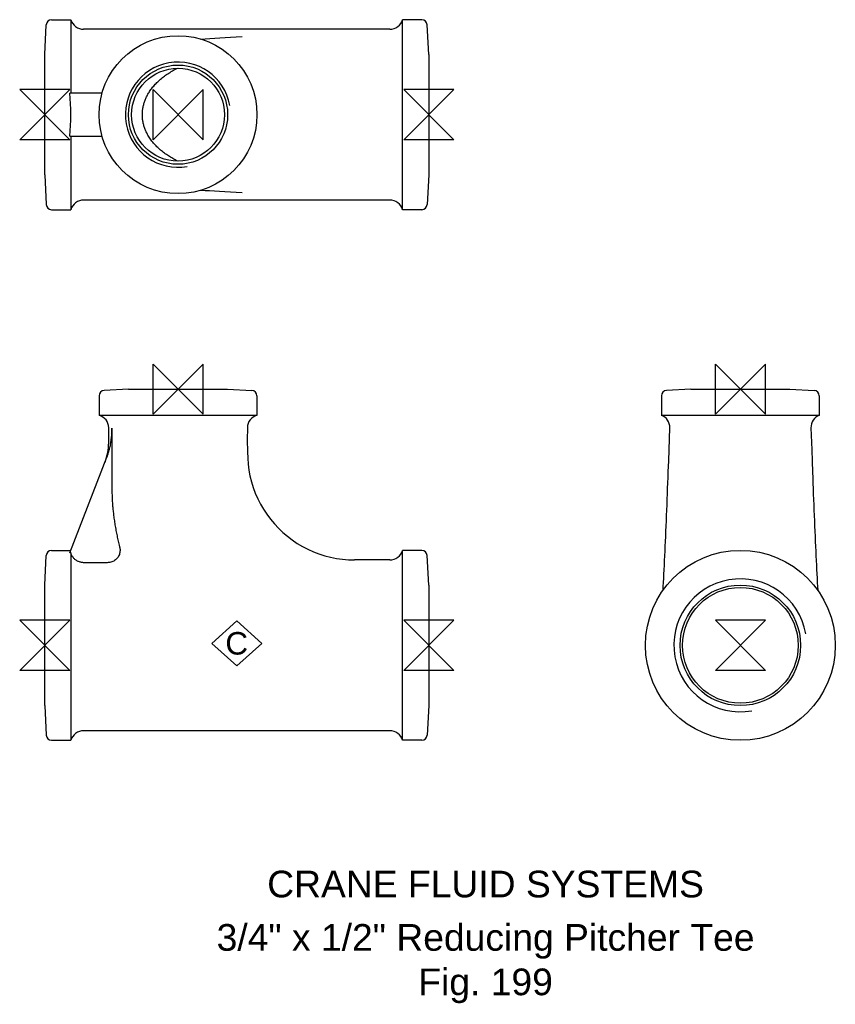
# Model space of a CAD drawing. Extents: x -5 to 148, y -67 to 117.
import ezdxf

# ---------------------------------------------------------------- set-up
doc = ezdxf.new("R2010")
doc.units = 0
doc.header["$MEASUREMENT"] = 0
doc.layers.get('0').update_dxf_attribs({"linetype": 'CONTINUOUS'})
for name, color, linetype in [('DETAIL', 2, 'CONTINUOUS'), ('ORIGIN', 6, 'CONTINUOUS'), ('SYMBOL', 3, 'CONTINUOUS')]:
    doc.layers.add(name, color=color, linetype=linetype)
doc.layers.add('TEXT', color=7, linetype='CONTINUOUS', lineweight=13)
doc.styles.add('fastrack', font='ARIAL.TTF')

# ---------------------------------------------------------------- blocks, each defined once
blk = doc.blocks.new('C Symbol')
at = {"layer": 'SYMBOL'}
for p, q in [((-10, 0), (0, 9)), ((0, 9), (10, 0)), ((0, -9), (-10, 0)), ((10, 0), (0, -9))]:
    blk.add_line(p, q, dxfattribs=at)
at = {"layer": 'SYMBOL', "insert": (0, 0), "char_height": 9, "attachment_point": 5, "style": 'fastrack'}
blk.add_mtext('C', dxfattribs=at)
blk = doc.blocks.new('ZPO')
at = {"layer": 'ORIGIN'}
for p, q in [((-20, 20), (20, -20)), ((20, 20), (-20, -20)), ((-20, -20), (-20, 20)), ((20, -20), (20, 20))]:
    blk.add_line(p, q, dxfattribs=at)

msp = doc.modelspace()

# ---------------------------------------------------------------- linework, layer by layer
at = {"layer": 'DETAIL'}
for p, q in [((0, 110.74), (0.29, 116.29)), ((1.29, 117.24), (4.9, 117.24)), ((4.9, 117.24), (4.9, 103.44)), ((67.1, 81.64), (67.1, 117.24)), ((70.71, 117.24), (67.1, 117.24)), ((72, 110.74), (71.71, 116.29)), ((64.7, 115.44), (7.3, 115.44)), ((0, 88.14), (0, 110.74)), ((72, 110.74), (72, 88.14)), ((10.75, 103.44), (4.72, 103.44)), ((4.72, 95.44), (10.75, 95.44)), ((4.9, 95.44), (4.9, 81.64)), ((0, 88.14), (0.29, 82.59)), ((72, 88.14), (71.71, 82.59)), ((64.7, 83.44), (7.3, 83.44)), ((1.29, 81.64), (4.9, 81.64)), ((70.71, 81.64), (67.1, 81.64)), ((15.7, 48), (11.15, 47.76)), ((15.7, 48), (34.3, 48)), ((34.3, 48), (38.85, 47.76)), ((121.13, 48), (116.58, 47.76)), ((121.13, 48), (139.73, 48)), ((139.73, 48), (144.29, 47.76)), ((10.2, 46.76), (10.2, 43.1)), ((39.8, 46.76), (39.8, 43.1)), ((115.63, 46.76), (115.63, 43.1)), ((145.23, 46.76), (145.23, 43.1)), ((39.8, 43.1), (10.2, 43.1)), ((130.44, 43.1), (115.63, 43.1)), ((135.81, 43.1), (130.44, 43.1)), ((145.23, 43.1), (135.81, 43.1)), ((12, 37.97), (12, 40.78)), ((4.72, 17.34), (11.67, 35.24)), ((0, 11.3), (0.29, 16.85)), ((1.29, 17.8), (4.9, 17.8)), ((4.9, 17.34), (4.72, 17.34)), ((4.9, 17.34), (4.9, -17.8)), ((67.1, -17.8), (67.1, 17.8)), ((70.71, 17.8), (67.1, 17.8)), ((72, 11.3), (71.71, 16.85)), ((11.69, 15.49), (7.3, 15.49)), ((64.7, 16), (58.1, 16)), ((0, -11.3), (0, 11.3)), ((72, 11.3), (72, -11.3)), ((0, -11.3), (0.29, -16.85)), ((72, -11.3), (71.71, -16.85)), ((64.7, -16), (7.3, -16)), ((1.29, -17.8), (4.9, -17.8)), ((70.71, -17.8), (67.1, -17.8))]:
    msp.add_line(p, q, dxfattribs=at)
at = {"layer": 'DETAIL', "flags": 128}
for points in [[(29.26, 113.62), (30.09, 113.68), (30.96, 113.74), (31.87, 113.8), (32.82, 113.86), (33.81, 113.92), (34.84, 113.98), (35.91, 114.04), (37.01, 114.1)], [(19.46, 103.44), (19.56, 103.61), (19.67, 103.79), (19.79, 103.96), (19.91, 104.13), (20.04, 104.3), (20.17, 104.47), (20.3, 104.64), (20.44, 104.8), (20.58, 104.97), (20.73, 105.13), (20.89, 105.29), (21.05, 105.46), (21.21, 105.61), (21.38, 105.77), (21.55, 105.93), (21.73, 106.08), (21.91, 106.23), (22.09, 106.38), (22.28, 106.53), (22.47, 106.67), (22.67, 106.82), (22.87, 106.96), (23.08, 107.1), (23.29, 107.23), (23.51, 107.37), (23.73, 107.5), (23.95, 107.63), (24.18, 107.76), (24.41, 107.89), (24.65, 108.02), (24.89, 108.14)], [(18.31, 99.44), (18.32, 99.62), (18.32, 99.79), (18.33, 99.97), (18.35, 100.14), (18.37, 100.32), (18.39, 100.49), (18.42, 100.66), (18.45, 100.83), (18.48, 101.01), (18.52, 101.17), (18.57, 101.34), (18.61, 101.51), (18.66, 101.68), (18.72, 101.84), (18.77, 102), (18.83, 102.17), (18.9, 102.33), (18.97, 102.49), (19.04, 102.65), (19.12, 102.81), (19.2, 102.97), (19.28, 103.13), (19.37, 103.28), (19.46, 103.44)], [(19.46, 95.44), (19.37, 95.59), (19.29, 95.74), (19.21, 95.89), (19.13, 96.05), (19.05, 96.2), (18.98, 96.36), (18.91, 96.52), (18.85, 96.68), (18.78, 96.85), (18.73, 97.01), (18.67, 97.18), (18.62, 97.35), (18.57, 97.52), (18.53, 97.69), (18.49, 97.86), (18.45, 98.03), (18.42, 98.21), (18.39, 98.38), (18.37, 98.55), (18.35, 98.73), (18.33, 98.91), (18.32, 99.08), (18.32, 99.26), (18.31, 99.44)], [(24.89, 90.74), (24.67, 90.85), (24.45, 90.97), (24.23, 91.09), (24.02, 91.21), (23.81, 91.33), (23.6, 91.45), (23.4, 91.58), (23.2, 91.7), (23.01, 91.83), (22.81, 91.96), (22.62, 92.1), (22.44, 92.23), (22.26, 92.37), (22.08, 92.51), (21.9, 92.66), (21.72, 92.8), (21.55, 92.95), (21.38, 93.11), (21.21, 93.27), (21.04, 93.43), (20.88, 93.59), (20.72, 93.76), (20.56, 93.93), (20.41, 94.11), (20.26, 94.29), (20.12, 94.47), (19.98, 94.66), (19.84, 94.85), (19.71, 95.04), (19.58, 95.24), (19.46, 95.44)], [(37.01, 84.78), (35.91, 84.84), (34.83, 84.9), (33.8, 84.96), (32.8, 85.02), (31.85, 85.08), (30.93, 85.14), (30.06, 85.2), (29.24, 85.26)], [(117.21, 40.77), (117.19, 41.14), (117.11, 41.51), (116.98, 41.86), (116.8, 42.19), (116.56, 42.48), (116.29, 42.74), (115.97, 42.94), (115.63, 43.1)], [(145.23, 43.1), (144.89, 42.94), (144.58, 42.74), (144.3, 42.48), (144.07, 42.19), (143.88, 41.86), (143.75, 41.51), (143.68, 41.14), (143.66, 40.77)], [(11.67, 35.24), (11.75, 35.46), (11.83, 35.68), (11.9, 35.9), (11.97, 36.12), (12.04, 36.34), (12.1, 36.56), (12.16, 36.79), (12.21, 37.02), (12.26, 37.24), (12.31, 37.47), (12.35, 37.7), (12.39, 37.93), (12.43, 38.16), (12.46, 38.39), (12.49, 38.62), (12.52, 38.85), (12.54, 39.09), (12.56, 39.32), (12.57, 39.55), (12.59, 39.78), (12.6, 40.02), (12.61, 40.25), (12.61, 40.48), (12.61, 40.71)], [(12.61, 40.71), (12.61, 40.59), (12.61, 40.46), (12.61, 40.33), (12.61, 40.2), (12.61, 40.08), (12.61, 39.95), (12.61, 39.82), (12.61, 39.7), (12.61, 39.57), (12.61, 39.44), (12.61, 39.31), (12.61, 39.19), (12.61, 39.06), (12.61, 38.93), (12.61, 38.81), (12.61, 38.68), (12.61, 38.55), (12.61, 38.42), (12.61, 38.3), (12.61, 38.17), (12.61, 38.04), (12.61, 37.92), (12.61, 37.79), (12.61, 37.66)], [(38, 40.78), (37.99, 38.51), (38.01, 36.23), (38.06, 35.1), (38.15, 33.97), (38.29, 32.85), (38.48, 31.74), (38.75, 30.65), (39.09, 29.57), (39.49, 28.51), (39.94, 27.48), (40.46, 26.47), (41.03, 25.49), (41.65, 24.55), (42.33, 23.64), (43.06, 22.77), (43.84, 21.94), (44.65, 21.16), (45.52, 20.43), (46.42, 19.74), (47.36, 19.11), (48.34, 18.53), (49.35, 18.01), (50.38, 17.54), (51.43, 17.14), (52.51, 16.79), (53.61, 16.51), (54.73, 16.29), (55.85, 16.13), (56.97, 16.03), (58.1, 16)], [(115.94, 10.33), (115.98, 11.05), (116.02, 11.79), (116.06, 12.56), (116.1, 13.36), (116.15, 14.17), (116.19, 15.01), (116.23, 15.87), (116.27, 16.75), (116.31, 17.65), (116.36, 18.56), (116.4, 19.48), (116.44, 20.42), (116.48, 21.38), (116.52, 22.35), (116.56, 23.33), (116.6, 24.33), (116.64, 25.33), (116.68, 26.34), (116.72, 27.36), (116.76, 28.38), (116.8, 29.4), (116.84, 30.43), (116.88, 31.46), (116.92, 32.49), (116.99, 34.56), (117.07, 36.63), (117.21, 40.77)], [(143.66, 40.77), (143.8, 36.62), (143.87, 34.53), (143.95, 32.45), (143.99, 31.41), (144.03, 30.38), (144.06, 29.35), (144.1, 28.33), (144.14, 27.31), (144.18, 26.3), (144.22, 25.3), (144.26, 24.3), (144.3, 23.32), (144.34, 22.34), (144.39, 21.37), (144.43, 20.42), (144.47, 19.48), (144.51, 18.55), (144.55, 17.64), (144.59, 16.75), (144.64, 15.88), (144.68, 15.02), (144.72, 14.18), (144.76, 13.37), (144.8, 12.57), (144.85, 11.8), (144.89, 11.05), (144.93, 10.33)], [(11.32, 34.35), (11.48, 34.79), (11.62, 35.23), (11.73, 35.68), (11.83, 36.13), (11.9, 36.59), (11.96, 37.05), (11.99, 37.51), (12, 37.97)], [(12.61, 37.66), (12.61, 37.37), (12.6, 37.09), (12.6, 36.8), (12.6, 36.51), (12.6, 36.23), (12.6, 35.94), (12.6, 35.65), (12.6, 35.36), (12.6, 35.08), (12.6, 34.79), (12.6, 34.5), (12.6, 34.21), (12.6, 33.93), (12.6, 33.64), (12.6, 33.35), (12.6, 33.07), (12.6, 32.78), (12.6, 32.5), (12.59, 32.23), (12.59, 31.96), (12.59, 31.7), (12.59, 31.44), (12.59, 31.19), (12.59, 30.94), (12.59, 30.7), (12.59, 30.46), (12.59, 30.22), (12.6, 29.99), (12.6, 29.76), (12.6, 29.53), (12.6, 29.31), (12.61, 29.09), (12.61, 28.87), (12.61, 28.65), (12.62, 28.43), (12.63, 28.22), (12.63, 28.01), (12.64, 27.79), (12.65, 27.58), (12.66, 27.37), (12.67, 27.16), (12.68, 26.95), (12.7, 26.73), (12.71, 26.52), (12.73, 26.31), (12.74, 26.09), (12.76, 25.88), (12.78, 25.66), (12.8, 25.44), (12.83, 25.22), (12.85, 25), (12.88, 24.77), (12.9, 24.54), (12.93, 24.31), (12.96, 24.07), (12.99, 23.83), (13.03, 23.59), (13.06, 23.34), (13.1, 23.09), (13.14, 22.84), (13.18, 22.58), (13.23, 22.32), (13.27, 22.06), (13.32, 21.8), (13.36, 21.55), (13.41, 21.29), (13.46, 21.03), (13.51, 20.77), (13.57, 20.52), (13.62, 20.26), (13.68, 20.01), (13.74, 19.75), (13.8, 19.5), (13.86, 19.24), (13.92, 18.99), (13.98, 18.74), (14.05, 18.48)], [(14.05, 18.48), (14.09, 18.3), (14.11, 18.12), (14.13, 17.94), (14.13, 17.75), (14.12, 17.57), (14.09, 17.38), (14.05, 17.2), (14, 17.03), (13.93, 16.86), (13.84, 16.69), (13.75, 16.53), (13.64, 16.39), (13.52, 16.25), (13.39, 16.12), (13.25, 16), (13.09, 15.89), (12.94, 15.8), (12.77, 15.72), (12.6, 15.65), (12.42, 15.59), (12.24, 15.55), (12.06, 15.52), (11.88, 15.5), (11.69, 15.49)], [(7.3, 15.49), (7.17, 15.5), (7.03, 15.51), (6.9, 15.53), (6.76, 15.56), (6.63, 15.59), (6.5, 15.63), (6.37, 15.68), (6.25, 15.73), (6.13, 15.79), (6.02, 15.86), (5.9, 15.94), (5.79, 16.02), (5.68, 16.11), (5.58, 16.2), (5.49, 16.29), (5.4, 16.39), (5.32, 16.5), (5.24, 16.61), (5.17, 16.73), (5.1, 16.85), (5.04, 16.97), (4.99, 17.09), (4.94, 17.21), (4.9, 17.34)]]:
    msp.add_lwpolyline(points, dxfattribs=at)
at = {"layer": 'DETAIL'}
for centre, radius in [((25, 99.44), 14.8), ((25, 99.44), 9.3), ((25, 99.44), 8.7), ((130.43, 0), 17.8), ((130.43, 0), 11.3), ((130.43, 0), 10.85)]:
    msp.add_circle(centre, radius, dxfattribs=at)
for centre, radius, start, end in [((1.29, 116.24), 1, 90, 177), ((7.3, 117.94), 2.5, 196.2602, 270), ((64.7, 117.94), 2.5, 270, 343.7398), ((70.71, 116.24), 1, 3, 90), ((25, 99.44), 9.86, 10, 280), ((7.3, 80.94), 2.5, 90, 163.7398), ((64.7, 80.94), 2.5, 16.2602, 90), ((1.29, 82.64), 1, 183, 270), ((70.71, 82.64), 1, 270, 357), ((11.2, 46.76), 1, 93, 180), ((38.8, 46.76), 1, 0, 87), ((116.63, 46.76), 1, 93, 180), ((144.23, 46.76), 1, 0, 87), ((9.6, 40.78), 2.4, 0, 75.5225), ((40.4, 40.78), 2.4, 104.4775, 180), ((1.29, 16.8), 1, 90, 177), ((64.7, 18.5), 2.5, 270, 343.7398), ((70.71, 16.8), 1, 3, 90), ((130.43, 0), 12.46, 10, 280), ((7.3, -18.5), 2.5, 90, 163.7398), ((64.7, -18.5), 2.5, 16.2602, 90), ((1.29, -16.8), 1, 183, 270), ((70.71, -16.8), 1, 270, 357)]:
    msp.add_arc(centre, radius, start, end, dxfattribs=at)
msp.add_ellipse((-2.01, 99.44), major_axis=(0, 17.8), ratio=0.387978, start_param=4.485734, end_param=4.939044, dxfattribs=at)

# ---------------------------------------------------------------- block references
at = {"xscale": 0.46875, "yscale": 0.46875, "zscale": 0.46875}
msp.add_blockref('C Symbol', (36, 0.35), dxfattribs=at)
at = {"layer": 'ORIGIN', "xscale": 0.234375, "yscale": 0.234375, "zscale": 0.234375, "rotation": 90}
for p in [(0, 99.44), (72, 99.44), (0, 0), (72, 0), (130.43, 0)]:
    msp.add_blockref('ZPO', p, dxfattribs=at)
at = {"layer": 'ORIGIN', "xscale": 0.234375, "yscale": 0.234375, "zscale": 0.234375}
for p in [(25, 99.44), (25, 48), (130.43, 48)]:
    msp.add_blockref('ZPO', p, dxfattribs=at)

# ---------------------------------------------------------------- texts
at = {"layer": 'TEXT', "char_height": 5, "attachment_point": 2, "style": 'fastrack'}
for s, insert in [('CRANE FLUID SYSTEMS', (82.66, -42.23)), ('\\A1;3/4" x 1/2" Reducing Pitcher Tee\\PFig. 199', (82.66, -52.23))]:
    msp.add_mtext(s, dxfattribs=dict(at, insert=insert))

doc.saveas('drawing.dxf')
